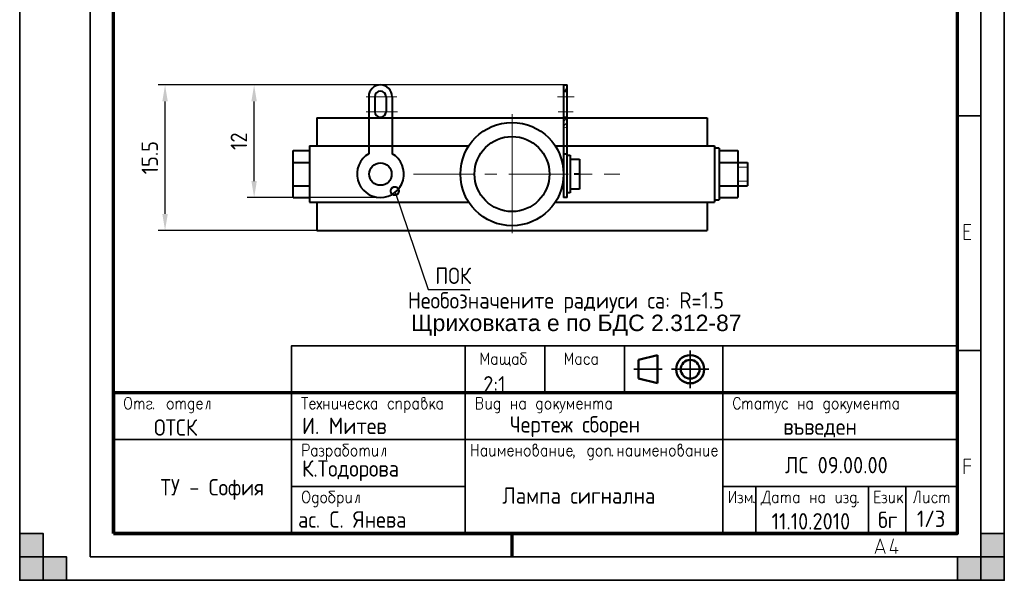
# Model space of a CAD drawing. Extents: x 0 to 210, y 0 to 297.
# Tile 1 of 2: x 0 to 210, y 0 to 120. Entities that reach past the tile are written whole.
import ezdxf

# ---------------------------------------------------------------- set-up
doc = ezdxf.new("R2010")
doc.units = 0
doc.linetypes.add('CENTER', pattern=[50.8, 31.75, -6.35, 6.35, -6.35])
doc.layers.get('0').update_dxf_attribs({"linetype": 'CONTINUOUS'})
doc.layers.get('DEFPOINTS').update_dxf_attribs({"linetype": 'CONTINUOUS'})
for name, color, linetype, lineweight in [('Axis Line', 6, 'CENTER', 20), ('Dimensions', 1, 'CONTINUOUS', 20), ('HATCH', 3, 'CONTINUOUS', 20), ('Text35', 3, 'CONTINUOUS', 35), ('Thick Line', 5, 'CONTINUOUS', 40), ('Thin Line', 1, 'CONTINUOUS', 20), ('WFLINE35', 1, 'CONTINUOUS', 35), ('WFLINE50', 9, 'CONTINUOUS', 50), ('WFLINE70', 5, 'CONTINUOUS', 70)]:
    doc.layers.add(name, color=color, linetype=linetype, lineweight=lineweight)
doc.styles.get("Standard").update_dxf_attribs({"font": 'geniso.shx'})
doc.dimstyles.get("Standard").update_dxf_attribs({"dimtxt": 3.5, "dimasz": 3.5, "dimexe": 1.5, "dimexo": 0, "dimgap": 1.5, "dimtad": 1, "dimlfac": 0.5, "dimdsep": 46, "dimtxsty": 'Standard', "dimcen": -1.5, "dimdle": 1.25, "dimadec": 0, "dimazin": 0, "dimtfac": 0.75, "dimtmove": 0, "dimatfit": 3, "dimfxl": 1, "dimtolj": 1, "dimarcsym": 0})
doc.dimstyles.new('STANDARD$7', dxfattribs={"dimtxt": 3.5, "dimasz": 3.5, "dimexe": 1.5, "dimexo": 0, "dimgap": 1.5, "dimtad": 1, "dimlfac": 0.5, "dimdsep": 46, "dimtxsty": 'Standard', "dimblk1": 'DOTSMALL', "dimblk2": 'DOTSMALL', "dimsah": 1, "dimcen": -1.5, "dimdle": 1.25, "dimadec": 0, "dimazin": 0, "dimtfac": 0.75, "dimtmove": 0, "dimatfit": 3, "dimldrblk": 'DOTSMALL', "dimfxl": 1, "dimtolj": 1, "dimarcsym": 0})

# ---------------------------------------------------------------- blocks, each defined once
blk = doc.blocks.new('*D18')
at = {"layer": 'DEFPOINTS', "color": 0, "ltscale": 0.5}
for p in [(31, 105.61), (116, 105.61), (63.4, 74.61)]:
    blk.add_point(p, dxfattribs=at)
at = {"layer": 'Dimensions', "color": 0, "lineweight": -2, "ltscale": 0.5}
for p, q in [((116, 105.61), (29.5, 105.61)), ((31, 78.11), (31, 102.11)), ((63.4, 74.61), (29.5, 74.61))]:
    blk.add_line(p, q, dxfattribs=at)
at = {"layer": 'Dimensions', "color": 0, "ltscale": 0.5}
for points in [[(30.42, 102.11), (31.58, 102.11), (31, 105.61)], [(30.42, 78.11), (31.58, 78.11), (31, 74.61)]]:
    blk.add_solid(points, dxfattribs=at)
at = {"layer": 'Dimensions', "color": 0, "ltscale": 0.5, "insert": (27.75, 90.11), "char_height": 3.5, "attachment_point": 5, "rotation": 90}
blk.add_mtext('\\A1;15.5', dxfattribs=at)
blk = doc.blocks.new('*D20')
at = {"layer": 'DEFPOINTS', "color": 0, "ltscale": 0.5}
for p in [(50, 105.61), (77.02, 105.61), (77.02, 81.62)]:
    blk.add_point(p, dxfattribs=at)
at = {"layer": 'Dimensions', "color": 0, "lineweight": -2, "ltscale": 0.5}
for p, q in [((77.02, 105.61), (48.5, 105.61)), ((50, 85.12), (50, 102.11)), ((77.02, 81.62), (48.5, 81.62))]:
    blk.add_line(p, q, dxfattribs=at)
at = {"layer": 'Dimensions', "color": 0, "ltscale": 0.5}
for points in [[(49.42, 102.11), (50.58, 102.11), (50, 105.61)], [(49.42, 85.12), (50.58, 85.12), (50, 81.62)]]:
    blk.add_solid(points, dxfattribs=at)
at = {"layer": 'Dimensions', "color": 0, "ltscale": 0.5, "insert": (46.75, 93.62), "char_height": 3.5, "attachment_point": 5, "rotation": 90}
blk.add_mtext('\\A1;12', dxfattribs=at)
blk = doc.blocks.new('_DOTSMALL')
at = {"color": 0, "linetype": 'ByBlock', "ltscale": 0.5, "const_width": 0.5}
blk.add_lwpolyline([(-0.0625, 0, 1), (0.0625, 0, 1)], format="xyb", close=True, dxfattribs=at)

msp = doc.modelspace()

# ---------------------------------------------------------------- hatches: boundary and pattern name
at = {"layer": 'HATCH'}
h = msp.add_hatch(dxfattribs=at)
h.set_pattern_fill('ANSI31', color=256, scale=6, style=0)
h.set_pattern_definition([(45, (-539, -216.6698), (-0.5303301, 0.5303301), [])])
h.paths.add_polyline_path([(116.8, 105.614), (116, 105.614), (116, 104.314), (116.8, 104.314)])
edge = h.paths.add_edge_path()
edge.add_line((116.8, 98.714), (116, 98.714))
edge.add_line((116, 98.714), (116, 96.68))
edge.add_spline(control_points=[(116, 96.68), (116.126, 96.719), (116.353, 96.47), (116.688, 96.44), (116.8, 96.531)], knot_values=[0, 0, 0, 0, 0.1985842, 0.4145215, 0.4145215, 0.4145215, 0.4145215], degree=3, periodic=0)
edge.add_line((116.8, 96.531), (116.8, 98.714))
at = {"layer": 'WFLINE35', "ltscale": 0.5}
for points in [[(5, 0), (5, 10), (0, 10), (0, 0)], [(210, 0), (205, 0), (205, 10), (210, 10)], [(0, 0), (0, 5), (10, 5), (10, 0)], [(210, 5), (200, 5), (200, 0), (210, 0)]]:
    msp.add_hatch(color=256, dxfattribs=at).paths.add_polyline_path(points)

# ---------------------------------------------------------------- linework, layer by layer
at = {"color": 1, "lineweight": 0}
for points in [[(202.864, 72.691), (201.456, 72.691), (201.456, 75.841), (202.864, 75.841)], [(202.512, 74.433), (201.456, 74.433)], [(99.969, 46.002), (99.969, 48.5), (99.204, 46.721), (98.445, 48.5), (98.445, 46.002)], [(108.054, 48.5), (107.106, 48.5), (106.916, 48.382), (106.916, 48.265), (107.583, 47.669), (107.773, 47.552), (107.962, 47.31), (108.054, 47.074), (108.054, 46.597), (107.962, 46.361), (107.773, 46.126), (107.583, 46.002), (107.295, 46.002), (107.106, 46.126), (106.916, 46.361), (106.818, 46.597), (106.818, 47.074), (106.916, 47.31), (107.106, 47.552), (107.295, 47.669), (107.583, 47.669)], [(117.905, 46.002), (117.905, 48.5), (117.146, 46.721), (116.387, 48.5), (116.387, 46.002)], [(101.775, 46.361), (101.585, 46.126), (101.395, 46.002), (101.108, 46.002), (100.918, 46.126), (100.826, 46.244), (100.728, 46.361), (100.63, 46.721), (100.63, 46.957), (100.728, 47.31), (100.918, 47.552), (101.108, 47.669), (101.395, 47.669), (101.585, 47.552), (101.775, 47.31)], [(101.775, 47.669), (101.775, 46.002)], [(103.488, 46.479), (103.201, 46.126), (103.011, 46.002), (102.821, 46.002), (102.632, 46.126), (102.534, 46.479), (102.534, 47.669)], [(104.443, 46.479), (104.156, 46.126), (103.966, 46.002), (103.776, 46.002), (103.587, 46.126), (103.488, 46.479), (103.488, 47.669)], [(104.443, 47.669), (104.443, 46.002), (104.633, 46.002), (104.633, 45.648)], [(106.249, 46.361), (106.059, 46.126), (105.869, 46.002), (105.582, 46.002), (105.392, 46.126), (105.294, 46.244), (105.202, 46.361), (105.104, 46.721), (105.104, 46.957), (105.202, 47.31), (105.392, 47.552), (105.582, 47.669), (105.869, 47.669), (106.059, 47.552), (106.249, 47.31)], [(106.249, 47.669), (106.249, 46.002)], [(119.716, 46.361), (119.527, 46.126), (119.337, 46.002), (119.049, 46.002), (118.859, 46.126), (118.761, 46.244), (118.67, 46.361), (118.572, 46.721), (118.572, 46.957), (118.67, 47.31), (118.859, 47.552), (119.049, 47.669), (119.337, 47.669), (119.527, 47.552), (119.716, 47.31)], [(119.716, 47.669), (119.716, 46.002)], [(121.522, 47.31), (121.332, 47.552), (121.142, 47.669), (120.861, 47.669), (120.665, 47.552), (120.475, 47.31), (120.383, 46.957), (120.383, 46.721), (120.475, 46.361), (120.665, 46.126), (120.861, 46.002), (121.142, 46.002), (121.332, 46.126), (121.522, 46.361)], [(123.144, 46.361), (122.954, 46.126), (122.764, 46.002), (122.477, 46.002), (122.287, 46.126), (122.189, 46.244), (122.097, 46.361), (121.999, 46.721), (121.999, 46.957), (122.097, 47.31), (122.287, 47.552), (122.477, 47.669), (122.764, 47.669), (122.954, 47.552), (123.144, 47.31)], [(123.144, 47.669), (123.144, 46.002)], [(24.54, 38.172), (24.54, 36.504)], [(24.54, 37.695), (24.828, 38.054), (25.018, 38.172), (25.208, 38.172), (25.397, 38.054), (25.495, 37.695), (25.495, 36.504)], [(25.495, 37.695), (25.777, 38.054), (25.966, 38.172), (26.156, 38.172), (26.352, 38.054), (26.444, 37.695), (26.444, 36.504)], [(27.111, 37.812), (27.209, 38.054), (27.49, 38.172), (27.778, 38.172), (28.059, 38.054), (28.157, 37.812), (28.059, 37.577), (27.87, 37.459), (27.399, 37.335), (27.209, 37.217), (27.111, 36.982), (27.111, 36.864), (27.209, 36.622), (27.49, 36.504), (27.778, 36.504), (28.059, 36.622), (28.157, 36.864)], [(33.39, 38.172), (33.39, 36.504)], [(33.39, 37.695), (33.678, 38.054), (33.868, 38.172), (34.057, 38.172), (34.247, 38.054), (34.345, 37.695), (34.345, 36.504)], [(34.345, 37.695), (34.626, 38.054), (34.823, 38.172), (35.012, 38.172), (35.202, 38.054), (35.294, 37.695), (35.294, 36.504)], [(37.105, 37.812), (37.007, 37.93), (36.916, 38.054), (36.726, 38.172), (36.438, 38.172), (36.249, 38.054), (36.059, 37.812), (35.961, 37.459), (35.961, 37.217), (36.059, 36.864), (36.249, 36.622), (36.438, 36.504), (36.726, 36.504), (36.916, 36.622), (37.105, 36.864)], [(37.105, 38.172), (37.105, 36.269), (37.007, 35.909), (36.916, 35.791), (36.726, 35.674), (36.438, 35.674), (36.249, 35.791)], [(37.773, 37.459), (38.911, 37.459), (38.911, 37.695), (38.819, 37.93), (38.721, 38.054), (38.531, 38.172), (38.243, 38.172), (38.054, 38.054), (37.864, 37.812), (37.773, 37.459), (37.773, 37.217), (37.864, 36.864), (38.054, 36.622), (38.243, 36.504), (38.531, 36.504), (38.721, 36.622), (38.911, 36.864)], [(40.533, 36.504), (40.533, 38.172), (40.147, 38.172), (39.866, 36.864), (39.768, 36.622), (39.676, 36.504)], [(60.136, 39.003), (61.47, 39.003)], [(60.803, 39.003), (60.803, 36.504)], [(61.849, 37.459), (62.994, 37.459), (62.994, 37.695), (62.896, 37.93), (62.804, 38.054), (62.608, 38.172), (62.327, 38.172), (62.137, 38.054), (61.948, 37.812), (61.849, 37.459), (61.849, 37.217), (61.948, 36.864), (62.137, 36.622), (62.327, 36.504), (62.608, 36.504), (62.804, 36.622), (62.994, 36.864)], [(63.373, 38.172), (64.42, 36.504)], [(64.42, 38.172), (63.373, 36.504)], [(64.897, 38.172), (64.897, 36.504)], [(65.944, 38.172), (65.944, 36.504)], [(66.703, 38.172), (66.703, 36.982), (66.801, 36.622), (66.991, 36.504), (67.272, 36.504), (67.468, 36.622), (67.749, 36.982)], [(67.749, 38.172), (67.749, 36.504)], [(68.416, 38.172), (68.416, 37.577), (68.515, 37.217), (68.704, 37.099), (68.985, 37.099), (69.175, 37.217), (69.463, 37.577)], [(69.463, 38.172), (69.463, 36.504)], [(70.13, 37.459), (71.275, 37.459), (71.275, 37.695), (71.177, 37.93), (71.079, 38.054), (70.889, 38.172), (70.608, 38.172), (70.418, 38.054), (70.222, 37.812), (70.13, 37.459), (70.13, 37.217), (70.222, 36.864), (70.418, 36.622), (70.608, 36.504), (70.889, 36.504), (71.079, 36.622), (71.275, 36.864)], [(72.982, 37.812), (72.792, 38.054), (72.603, 38.172), (72.321, 38.172), (72.132, 38.054), (71.935, 37.812), (71.844, 37.459), (71.844, 37.217), (71.935, 36.864), (72.132, 36.622), (72.321, 36.504), (72.603, 36.504), (72.792, 36.622), (72.982, 36.864)], [(73.558, 38.172), (73.558, 36.504)], [(74.506, 38.172), (73.558, 36.982)], [(76.128, 36.864), (75.938, 36.622), (75.742, 36.504), (75.461, 36.504), (75.271, 36.622), (75.173, 36.74), (75.082, 36.864), (74.983, 37.217), (74.983, 37.459), (75.082, 37.812), (75.271, 38.054), (75.461, 38.172), (75.742, 38.172), (75.938, 38.054), (76.128, 37.812)], [(76.128, 38.172), (76.128, 36.504)], [(79.745, 37.812), (79.549, 38.054), (79.359, 38.172), (79.078, 38.172), (78.888, 38.054), (78.699, 37.812), (78.601, 37.459), (78.601, 37.217), (78.699, 36.864), (78.888, 36.622), (79.078, 36.504), (79.359, 36.504), (79.549, 36.622), (79.745, 36.864)], [(80.314, 38.172), (80.314, 36.504)], [(80.314, 37.695), (80.602, 38.054), (80.792, 38.172), (81.073, 38.172), (81.263, 38.054), (81.361, 37.812), (81.361, 36.504)], [(82.12, 38.172), (82.12, 35.674)], [(82.12, 37.812), (82.309, 38.054), (82.505, 38.172), (82.787, 38.172), (82.976, 38.054), (83.166, 37.812), (83.264, 37.459), (83.264, 37.217), (83.166, 36.864), (82.976, 36.622), (82.787, 36.504), (82.505, 36.504), (82.309, 36.622), (82.12, 36.864)], [(84.978, 36.864), (84.788, 36.622), (84.598, 36.504), (84.311, 36.504), (84.121, 36.622), (84.023, 36.74), (83.931, 36.864), (83.833, 37.217), (83.833, 37.459), (83.931, 37.812), (84.121, 38.054), (84.311, 38.172), (84.598, 38.172), (84.788, 38.054), (84.978, 37.812)], [(84.978, 38.172), (84.978, 36.504)], [(85.737, 37.812), (85.926, 38.054), (86.116, 38.172), (86.404, 38.408), (86.502, 38.65), (86.404, 38.885), (86.312, 39.003), (86.024, 39.003), (85.835, 38.885), (85.737, 38.767), (85.737, 36.982), (85.835, 36.74), (85.926, 36.622), (86.116, 36.504), (86.404, 36.504), (86.593, 36.622), (86.783, 36.864), (86.881, 37.217), (86.881, 37.459), (86.783, 37.812), (86.593, 38.054), (86.404, 38.172), (86.116, 38.172)], [(87.548, 38.172), (87.548, 36.504)], [(88.497, 38.172), (87.548, 36.982)], [(90.119, 36.864), (89.929, 36.622), (89.733, 36.504), (89.452, 36.504), (89.262, 36.622), (89.164, 36.74), (89.072, 36.864), (88.974, 37.217), (88.974, 37.459), (89.072, 37.812), (89.262, 38.054), (89.452, 38.172), (89.733, 38.172), (89.929, 38.054), (90.119, 37.812)], [(90.119, 38.172), (90.119, 36.504)], [(98.256, 39.003), (97.399, 39.003), (97.399, 36.504), (98.256, 36.504), (98.537, 36.622), (98.635, 36.74), (98.727, 36.982), (98.727, 37.335), (98.635, 37.577), (98.537, 37.695), (98.256, 37.812), (97.399, 37.812)], [(98.256, 39.003), (98.537, 38.885), (98.635, 38.767), (98.727, 38.525), (98.727, 38.29), (98.635, 38.054), (98.537, 37.93), (98.256, 37.812)], [(99.492, 38.172), (99.492, 36.982), (99.584, 36.622), (99.78, 36.504), (100.061, 36.504), (100.251, 36.622), (100.539, 36.982)], [(100.539, 38.172), (100.539, 36.504)], [(102.344, 37.812), (102.252, 37.93), (102.154, 38.054), (101.964, 38.172), (101.683, 38.172), (101.487, 38.054), (101.297, 37.812), (101.206, 37.459), (101.206, 37.217), (101.297, 36.864), (101.487, 36.622), (101.683, 36.504), (101.964, 36.504), (102.154, 36.622), (102.344, 36.864)], [(102.344, 38.172), (102.344, 36.269), (102.252, 35.909), (102.154, 35.791), (101.964, 35.674), (101.683, 35.674), (101.487, 35.791)], [(104.914, 38.172), (104.914, 36.504)], [(105.961, 38.172), (105.961, 36.504)], [(107.773, 36.864), (107.583, 36.622), (107.393, 36.504), (107.106, 36.504), (106.916, 36.622), (106.818, 36.74), (106.726, 36.864), (106.628, 37.217), (106.628, 37.459), (106.726, 37.812), (106.916, 38.054), (107.106, 38.172), (107.393, 38.172), (107.583, 38.054), (107.773, 37.812)], [(107.773, 38.172), (107.773, 36.504)], [(111.39, 37.812), (111.292, 37.93), (111.2, 38.054), (111.01, 38.172), (110.723, 38.172), (110.533, 38.054), (110.343, 37.812), (110.245, 37.459), (110.245, 37.217), (110.343, 36.864), (110.533, 36.622), (110.723, 36.504), (111.01, 36.504), (111.2, 36.622), (111.39, 36.864)], [(111.39, 38.172), (111.39, 36.269), (111.292, 35.909), (111.2, 35.791), (111.01, 35.674), (110.723, 35.674), (110.533, 35.791)], [(113.96, 38.172), (113.96, 36.504)], [(114.909, 38.172), (113.96, 36.982)], [(115.197, 38.172), (115.766, 36.504), (116.335, 38.172)], [(118.147, 36.504), (118.147, 38.172), (117.479, 36.864), (116.812, 38.172), (116.812, 36.504)], [(118.814, 37.459), (119.952, 37.459), (119.952, 37.695), (119.86, 37.93), (119.762, 38.054), (119.572, 38.172), (119.285, 38.172), (119.095, 38.054), (118.905, 37.812), (118.814, 37.459), (118.814, 37.217), (118.905, 36.864), (119.095, 36.622), (119.285, 36.504), (119.572, 36.504), (119.762, 36.622), (119.952, 36.864)], [(120.619, 38.172), (120.619, 36.504)], [(121.665, 38.172), (121.665, 36.504)], [(122.431, 38.172), (122.431, 36.504)], [(122.431, 37.695), (122.712, 38.054), (122.902, 38.172), (123.091, 38.172), (123.288, 38.054), (123.379, 37.695), (123.379, 36.504)], [(123.379, 37.695), (123.667, 38.054), (123.857, 38.172), (124.046, 38.172), (124.236, 38.054), (124.334, 37.695), (124.334, 36.504)], [(126.139, 36.864), (125.95, 36.622), (125.76, 36.504), (125.472, 36.504), (125.283, 36.622), (125.191, 36.74), (125.093, 36.864), (124.995, 37.217), (124.995, 37.459), (125.093, 37.812), (125.283, 38.054), (125.472, 38.172), (125.76, 38.172), (125.95, 38.054), (126.139, 37.812)], [(126.139, 38.172), (126.139, 36.504)], [(153.696, 38.408), (153.598, 38.65), (153.5, 38.767), (153.408, 38.885), (153.219, 39.003), (152.839, 39.003), (152.65, 38.885), (152.551, 38.767), (152.453, 38.65), (152.362, 38.408), (152.264, 38.054), (152.264, 37.459), (152.362, 37.099), (152.453, 36.864), (152.65, 36.622), (152.839, 36.504), (153.219, 36.504), (153.408, 36.622), (153.598, 36.864), (153.696, 37.099)], [(154.265, 38.172), (154.265, 36.504)], [(154.265, 37.695), (154.553, 38.054), (154.743, 38.172), (154.932, 38.172), (155.122, 38.054), (155.214, 37.695), (155.214, 36.504)], [(155.214, 37.695), (155.501, 38.054), (155.691, 38.172), (155.881, 38.172), (156.07, 38.054), (156.168, 37.695), (156.168, 36.504)], [(157.974, 36.864), (157.784, 36.622), (157.594, 36.504), (157.307, 36.504), (157.117, 36.622), (157.025, 36.74), (156.927, 36.864), (156.836, 37.217), (156.836, 37.459), (156.927, 37.812), (157.117, 38.054), (157.307, 38.172), (157.594, 38.172), (157.784, 38.054), (157.974, 37.812)], [(157.974, 38.172), (157.974, 36.504)], [(158.739, 38.172), (158.739, 36.504)], [(158.739, 37.695), (159.02, 38.054), (159.217, 38.172), (159.406, 38.172), (159.596, 38.054), (159.687, 37.695), (159.687, 36.504)], [(159.687, 37.695), (159.975, 38.054), (160.165, 38.172), (160.355, 38.172), (160.544, 38.054), (160.642, 37.695), (160.642, 36.504)], [(161.12, 38.172), (161.689, 36.504), (162.258, 38.172)], [(163.782, 37.812), (163.592, 38.054), (163.403, 38.172), (163.115, 38.172), (162.925, 38.054), (162.735, 37.812), (162.637, 37.459), (162.637, 37.217), (162.735, 36.864), (162.925, 36.622), (163.115, 36.504), (163.403, 36.504), (163.592, 36.622), (163.782, 36.864)], [(166.163, 38.172), (166.163, 36.504)], [(167.209, 38.172), (167.209, 36.504)], [(169.015, 36.864), (168.825, 36.622), (168.635, 36.504), (168.348, 36.504), (168.158, 36.622), (168.066, 36.74), (167.968, 36.864), (167.877, 37.217), (167.877, 37.459), (167.968, 37.812), (168.158, 38.054), (168.348, 38.172), (168.635, 38.172), (168.825, 38.054), (169.015, 37.812)], [(169.015, 38.172), (169.015, 36.504)], [(172.632, 37.812), (172.54, 37.93), (172.442, 38.054), (172.252, 38.172), (171.965, 38.172), (171.775, 38.054), (171.585, 37.812), (171.494, 37.459), (171.494, 37.217), (171.585, 36.864), (171.775, 36.622), (171.965, 36.504), (172.252, 36.504), (172.442, 36.622), (172.632, 36.864)], [(172.632, 38.172), (172.632, 36.269), (172.54, 35.909), (172.442, 35.791), (172.252, 35.674), (171.965, 35.674), (171.775, 35.791)], [(175.202, 38.172), (175.202, 36.504)], [(176.157, 38.172), (175.202, 36.982)], [(176.439, 38.172), (177.014, 36.504), (177.583, 38.172)], [(179.389, 36.504), (179.389, 38.172), (178.721, 36.864), (178.061, 38.172), (178.061, 36.504)], [(180.056, 37.459), (181.2, 37.459), (181.2, 37.695), (181.102, 37.93), (181.011, 38.054), (180.821, 38.172), (180.533, 38.172), (180.343, 38.054), (180.154, 37.812), (180.056, 37.459), (180.056, 37.217), (180.154, 36.864), (180.343, 36.622), (180.533, 36.504), (180.821, 36.504), (181.011, 36.622), (181.2, 36.864)], [(181.867, 38.172), (181.867, 36.504)], [(182.914, 38.172), (182.914, 36.504)], [(183.673, 38.172), (183.673, 36.504)], [(183.673, 37.695), (183.961, 38.054), (184.15, 38.172), (184.34, 38.172), (184.53, 38.054), (184.628, 37.695), (184.628, 36.504)], [(184.628, 37.695), (184.909, 38.054), (185.099, 38.172), (185.288, 38.172), (185.485, 38.054), (185.576, 37.695), (185.576, 36.504)], [(187.388, 36.864), (187.192, 36.622), (187.002, 36.504), (186.721, 36.504), (186.531, 36.622), (186.433, 36.74), (186.335, 36.864), (186.243, 37.217), (186.243, 37.459), (186.335, 37.812), (186.531, 38.054), (186.721, 38.172), (187.002, 38.172), (187.192, 38.054), (187.388, 37.812)], [(187.388, 38.172), (187.388, 36.504)], [(28.537, 36.74), (28.445, 36.622), (28.537, 36.504), (28.635, 36.622)], [(64.897, 37.335), (65.944, 37.335)], [(73.937, 37.459), (74.604, 36.504)], [(87.928, 37.459), (88.595, 36.504)], [(104.914, 37.335), (105.961, 37.335)], [(114.34, 37.459), (115.007, 36.504)], [(115.766, 36.504), (115.576, 36.027), (115.386, 35.791), (115.197, 35.674), (115.098, 35.674)], [(120.619, 37.335), (121.665, 37.335)], [(161.689, 36.504), (161.499, 36.027), (161.31, 35.791), (161.12, 35.674), (161.022, 35.674)], [(166.163, 37.335), (167.209, 37.335)], [(175.582, 37.459), (176.249, 36.504)], [(177.014, 36.504), (176.818, 36.027), (176.628, 35.791), (176.439, 35.674), (176.347, 35.674)], [(181.867, 37.335), (182.914, 37.335)], [(60.424, 26.503), (60.424, 29.002), (61.28, 29.002), (61.562, 28.884), (61.66, 28.766), (61.751, 28.531), (61.751, 28.171), (61.66, 27.936), (61.562, 27.811), (61.28, 27.694), (60.424, 27.694)], [(63.373, 26.863), (63.184, 26.621), (62.994, 26.503), (62.706, 26.503), (62.517, 26.621), (62.418, 26.745), (62.327, 26.863), (62.229, 27.216), (62.229, 27.458), (62.327, 27.811), (62.517, 28.053), (62.706, 28.171), (62.994, 28.171), (63.184, 28.053), (63.373, 27.811)], [(63.373, 28.171), (63.373, 26.503)], [(63.851, 28.053), (64.132, 28.171), (64.42, 28.171), (64.708, 28.053), (64.799, 27.811), (64.708, 27.576), (64.512, 27.458), (64.23, 27.458)], [(64.512, 27.458), (64.708, 27.341), (64.799, 27.216), (64.897, 26.981), (64.799, 26.745), (64.708, 26.621), (64.512, 26.503), (64.132, 26.503), (63.851, 26.621)], [(65.467, 28.171), (65.467, 25.673)], [(65.467, 27.811), (65.656, 28.053), (65.846, 28.171), (66.134, 28.171), (66.323, 28.053), (66.513, 27.811), (66.611, 27.458), (66.611, 27.216), (66.513, 26.863), (66.323, 26.621), (66.134, 26.503), (65.846, 26.503), (65.656, 26.621), (65.467, 26.863)], [(68.318, 26.863), (68.129, 26.621), (67.939, 26.503), (67.658, 26.503), (67.468, 26.621), (67.37, 26.745), (67.272, 26.863), (67.18, 27.216), (67.18, 27.458), (67.272, 27.811), (67.468, 28.053), (67.658, 28.171), (67.939, 28.171), (68.129, 28.053), (68.318, 27.811)], [(68.318, 28.171), (68.318, 26.503)], [(70.13, 29.002), (69.175, 29.002), (68.985, 28.884), (68.985, 28.766), (69.653, 28.171), (69.842, 28.053), (70.032, 27.811), (70.13, 27.576), (70.13, 27.098), (70.032, 26.863), (69.842, 26.621), (69.653, 26.503), (69.371, 26.503), (69.175, 26.621), (68.985, 26.863), (68.894, 27.098), (68.894, 27.576), (68.985, 27.811), (69.175, 28.053), (69.371, 28.171), (69.653, 28.171)], [(72.603, 28.171), (72.603, 26.503)], [(72.603, 27.694), (72.89, 28.053), (73.08, 28.171), (73.27, 28.171), (73.459, 28.053), (73.558, 27.694), (73.558, 26.503)], [(73.558, 27.694), (73.839, 28.053), (74.035, 28.171), (74.225, 28.171), (74.414, 28.053), (74.506, 27.694), (74.506, 26.503)], [(75.271, 28.171), (75.271, 26.981), (75.363, 26.621), (75.553, 26.503), (75.84, 26.503), (76.03, 26.621), (76.318, 26.981)], [(76.318, 28.171), (76.318, 26.503)], [(78.031, 26.503), (78.031, 28.171), (77.646, 28.171), (77.364, 26.863), (77.266, 26.621), (77.175, 26.503)], [(96.398, 29.002), (96.398, 26.503)], [(96.398, 27.811), (97.733, 27.811)], [(97.733, 26.503), (97.733, 29.002)], [(99.538, 26.863), (99.348, 26.621), (99.158, 26.503), (98.871, 26.503), (98.681, 26.621), (98.589, 26.745), (98.491, 26.863), (98.4, 27.216), (98.4, 27.458), (98.491, 27.811), (98.681, 28.053), (98.871, 28.171), (99.158, 28.171), (99.348, 28.053), (99.538, 27.811)], [(99.538, 28.171), (99.538, 26.503)], [(100.303, 28.171), (100.303, 26.981), (100.395, 26.621), (100.584, 26.503), (100.872, 26.503), (101.062, 26.621), (101.35, 26.981)], [(101.35, 28.171), (101.35, 26.503)], [(103.443, 26.503), (103.443, 28.171), (102.776, 26.863), (102.108, 28.171), (102.108, 26.503)], [(104.11, 27.458), (105.248, 27.458), (105.248, 27.694), (105.156, 27.936), (105.058, 28.053), (104.869, 28.171), (104.581, 28.171), (104.391, 28.053), (104.201, 27.811), (104.11, 27.458), (104.11, 27.216), (104.201, 26.863), (104.391, 26.621), (104.581, 26.503), (104.869, 26.503), (105.058, 26.621), (105.248, 26.863)], [(105.915, 28.171), (105.915, 26.503)], [(105.915, 27.341), (106.962, 27.341)], [(106.962, 28.171), (106.962, 26.503)], [(109.532, 27.811), (109.722, 28.053), (109.912, 28.171), (110.199, 28.407), (110.291, 28.649), (110.199, 28.884), (110.101, 29.002), (109.82, 29.002), (109.63, 28.884), (109.532, 28.766), (109.532, 26.981), (109.63, 26.745), (109.722, 26.621), (109.912, 26.503), (110.199, 26.503), (110.389, 26.621), (110.579, 26.863), (110.677, 27.216), (110.677, 27.458), (110.579, 27.811), (110.389, 28.053), (110.199, 28.171), (109.912, 28.171)], [(112.391, 26.863), (112.194, 26.621), (112.005, 26.503), (111.723, 26.503), (111.534, 26.621), (111.436, 26.745), (111.337, 26.863), (111.246, 27.216), (111.246, 27.458), (111.337, 27.811), (111.534, 28.053), (111.723, 28.171), (112.005, 28.171), (112.194, 28.053), (112.391, 27.811)], [(112.391, 28.171), (112.391, 26.503)], [(113.149, 28.171), (113.149, 26.503)], [(113.149, 27.341), (114.196, 27.341)], [(114.196, 28.171), (114.196, 26.503)], [(114.955, 28.171), (114.955, 26.981), (115.053, 26.621), (115.242, 26.503), (115.53, 26.503), (115.72, 26.621), (116.001, 26.981)], [(116.001, 28.171), (116.001, 26.503)], [(116.668, 27.458), (117.813, 27.458), (117.813, 27.694), (117.715, 27.936), (117.623, 28.053), (117.434, 28.171), (117.146, 28.171), (116.956, 28.053), (116.766, 27.811), (116.668, 27.458), (116.668, 27.216), (116.766, 26.863), (116.956, 26.621), (117.146, 26.503), (117.434, 26.503), (117.623, 26.621), (117.813, 26.863)], [(122.287, 27.811), (122.189, 27.936), (122.097, 28.053), (121.908, 28.171), (121.62, 28.171), (121.43, 28.053), (121.24, 27.811), (121.142, 27.458), (121.142, 27.216), (121.24, 26.863), (121.43, 26.621), (121.62, 26.503), (121.908, 26.503), (122.097, 26.621), (122.287, 26.863)], [(122.287, 28.171), (122.287, 26.268), (122.189, 25.908), (122.097, 25.79), (121.908, 25.673), (121.62, 25.673), (121.43, 25.79)], [(124.857, 28.171), (124.857, 26.503)], [(124.857, 27.694), (125.139, 28.053), (125.328, 28.171), (125.616, 28.171), (125.806, 28.053), (125.904, 27.811), (125.904, 26.503)], [(127.618, 28.171), (127.618, 26.503)], [(127.618, 27.341), (128.664, 27.341)], [(128.664, 28.171), (128.664, 26.503)], [(130.469, 26.863), (130.28, 26.621), (130.09, 26.503), (129.802, 26.503), (129.613, 26.621), (129.521, 26.745), (129.423, 26.863), (129.331, 27.216), (129.331, 27.458), (129.423, 27.811), (129.613, 28.053), (129.802, 28.171), (130.09, 28.171), (130.28, 28.053), (130.469, 27.811)], [(130.469, 28.171), (130.469, 26.503)], [(131.235, 28.171), (131.235, 26.981), (131.326, 26.621), (131.516, 26.503), (131.804, 26.503), (131.993, 26.621), (132.281, 26.981)], [(132.281, 28.171), (132.281, 26.503)], [(134.374, 26.503), (134.374, 28.171), (133.707, 26.863), (133.04, 28.171), (133.04, 26.503)], [(135.042, 27.458), (136.18, 27.458), (136.18, 27.694), (136.088, 27.936), (135.99, 28.053), (135.8, 28.171), (135.512, 28.171), (135.323, 28.053), (135.133, 27.811), (135.042, 27.458), (135.042, 27.216), (135.133, 26.863), (135.323, 26.621), (135.512, 26.503), (135.8, 26.503), (135.99, 26.621), (136.18, 26.863)], [(136.847, 28.171), (136.847, 26.503)], [(136.847, 27.341), (137.893, 27.341)], [(137.893, 28.171), (137.893, 26.503)], [(140.464, 27.811), (140.654, 28.053), (140.843, 28.171), (141.131, 28.407), (141.223, 28.649), (141.131, 28.884), (141.033, 29.002), (140.752, 29.002), (140.562, 28.884), (140.464, 28.766), (140.464, 26.981), (140.562, 26.745), (140.654, 26.621), (140.843, 26.503), (141.131, 26.503), (141.321, 26.621), (141.51, 26.863), (141.609, 27.216), (141.609, 27.458), (141.51, 27.811), (141.321, 28.053), (141.131, 28.171), (140.843, 28.171)], [(143.322, 26.863), (143.126, 26.621), (142.936, 26.503), (142.655, 26.503), (142.465, 26.621), (142.367, 26.745), (142.269, 26.863), (142.178, 27.216), (142.178, 27.458), (142.269, 27.811), (142.465, 28.053), (142.655, 28.171), (142.936, 28.171), (143.126, 28.053), (143.322, 27.811)], [(143.322, 28.171), (143.322, 26.503)], [(144.081, 28.171), (144.081, 26.503)], [(144.081, 27.341), (145.128, 27.341)], [(145.128, 28.171), (145.128, 26.503)], [(145.886, 28.171), (145.886, 26.981), (145.984, 26.621), (146.174, 26.503), (146.462, 26.503), (146.652, 26.621), (146.933, 26.981)], [(146.933, 28.171), (146.933, 26.503)], [(147.6, 27.458), (148.745, 27.458), (148.745, 27.694), (148.647, 27.936), (148.555, 28.053), (148.365, 28.171), (148.077, 28.171), (147.888, 28.053), (147.698, 27.811), (147.6, 27.458), (147.6, 27.216), (147.698, 26.863), (147.888, 26.621), (148.077, 26.503), (148.365, 26.503), (148.555, 26.621), (148.745, 26.863)], [(118.29, 26.621), (118.192, 26.503), (118.101, 26.621), (118.192, 26.745), (118.29, 26.621), (118.29, 26.386), (118.192, 26.15), (118.101, 26.026)], [(126.375, 26.745), (126.283, 26.621), (126.375, 26.503), (126.473, 26.621)], [(201.456, 22.695), (201.456, 25.845), (202.864, 25.845)], [(201.456, 24.437), (202.864, 24.437)], [(67.18, 19.007), (66.225, 19.007), (66.036, 18.883), (66.036, 18.765), (66.703, 18.17), (66.892, 18.052), (67.082, 17.817), (67.18, 17.575), (67.18, 17.098), (67.082, 16.862), (66.892, 16.627), (66.703, 16.502), (66.415, 16.502), (66.225, 16.627), (66.036, 16.862), (65.944, 17.098), (65.944, 17.575), (66.036, 17.817), (66.225, 18.052), (66.415, 18.17), (66.703, 18.17)], [(151.361, 19.007), (151.361, 16.502), (152.695, 19.007), (152.695, 16.502)], [(158.353, 16.502), (158.543, 16.744), (158.732, 17.098), (159.308, 19.007), (159.877, 19.007), (159.877, 16.502)], [(183.594, 19.007), (182.358, 19.007), (182.358, 16.502), (183.594, 16.502)], [(191.993, 16.502), (191.993, 19.007), (191.417, 19.007), (190.946, 16.98), (190.848, 16.744), (190.658, 16.502)], [(63.563, 17.817), (63.465, 17.935), (63.373, 18.052), (63.184, 18.17), (62.896, 18.17), (62.706, 18.052), (62.517, 17.817), (62.418, 17.457), (62.418, 17.222), (62.517, 16.862), (62.706, 16.627), (62.896, 16.502), (63.184, 16.502), (63.373, 16.627), (63.563, 16.862)], [(63.563, 18.17), (63.563, 16.267), (63.465, 15.907), (63.373, 15.789), (63.184, 15.672), (62.896, 15.672), (62.706, 15.789)], [(67.847, 18.17), (67.847, 15.672)], [(67.847, 17.817), (68.037, 18.052), (68.227, 18.17), (68.515, 18.17), (68.704, 18.052), (68.894, 17.817), (68.985, 17.457), (68.985, 17.222), (68.894, 16.862), (68.704, 16.627), (68.515, 16.502), (68.227, 16.502), (68.037, 16.627), (67.847, 16.862)], [(69.653, 18.17), (69.653, 16.98), (69.751, 16.627), (69.94, 16.502), (70.222, 16.502), (70.418, 16.627), (70.699, 16.98)], [(70.699, 18.17), (70.699, 16.502)], [(72.413, 16.502), (72.413, 18.17), (72.034, 18.17), (71.746, 16.862), (71.654, 16.627), (71.556, 16.502)], [(153.173, 18.052), (153.454, 18.17), (153.742, 18.17), (154.023, 18.052), (154.121, 17.817), (154.023, 17.575), (153.833, 17.457), (153.552, 17.457)], [(153.833, 17.457), (154.023, 17.34), (154.121, 17.222), (154.219, 16.98), (154.121, 16.744), (154.023, 16.627), (153.833, 16.502), (153.454, 16.502), (153.173, 16.627)], [(156.123, 16.502), (156.123, 18.17), (155.456, 16.862), (154.788, 18.17), (154.788, 16.502)], [(161.689, 16.862), (161.493, 16.627), (161.303, 16.502), (161.022, 16.502), (160.832, 16.627), (160.734, 16.744), (160.636, 16.862), (160.544, 17.222), (160.544, 17.457), (160.636, 17.817), (160.832, 18.052), (161.022, 18.17), (161.303, 18.17), (161.493, 18.052), (161.689, 17.817)], [(161.689, 18.17), (161.689, 16.502)], [(162.448, 18.17), (162.448, 16.502)], [(162.448, 17.693), (162.735, 18.052), (162.925, 18.17), (163.115, 18.17), (163.305, 18.052), (163.396, 17.693), (163.396, 16.502)], [(163.396, 17.693), (163.684, 18.052), (163.874, 18.17), (164.063, 18.17), (164.253, 18.052), (164.351, 17.693), (164.351, 16.502)], [(166.156, 16.862), (165.967, 16.627), (165.777, 16.502), (165.496, 16.502), (165.3, 16.627), (165.208, 16.744), (165.11, 16.862), (165.018, 17.222), (165.018, 17.457), (165.11, 17.817), (165.3, 18.052), (165.496, 18.17), (165.777, 18.17), (165.967, 18.052), (166.156, 17.817)], [(166.156, 18.17), (166.156, 16.502)], [(168.727, 18.17), (168.727, 16.502)], [(168.727, 17.34), (169.773, 17.34)], [(169.773, 18.17), (169.773, 16.502)], [(171.585, 16.862), (171.396, 16.627), (171.206, 16.502), (170.918, 16.502), (170.728, 16.627), (170.63, 16.744), (170.539, 16.862), (170.441, 17.222), (170.441, 17.457), (170.539, 17.817), (170.728, 18.052), (170.918, 18.17), (171.206, 18.17), (171.396, 18.052), (171.585, 17.817)], [(171.585, 18.17), (171.585, 16.502)], [(174.156, 18.17), (174.156, 16.98), (174.247, 16.627), (174.437, 16.502), (174.725, 16.502), (174.915, 16.627), (175.202, 16.98)], [(175.202, 18.17), (175.202, 16.502)], [(175.673, 18.052), (175.961, 18.17), (176.249, 18.17), (176.53, 18.052), (176.628, 17.817), (176.53, 17.575), (176.34, 17.457), (176.059, 17.457)], [(176.34, 17.457), (176.53, 17.34), (176.628, 17.222), (176.726, 16.98), (176.628, 16.744), (176.53, 16.627), (176.34, 16.502), (175.961, 16.502), (175.673, 16.627)], [(178.342, 17.817), (178.244, 17.935), (178.152, 18.052), (177.963, 18.17), (177.675, 18.17), (177.485, 18.052), (177.295, 17.817), (177.197, 17.457), (177.197, 17.222), (177.295, 16.862), (177.485, 16.627), (177.675, 16.502), (177.963, 16.502), (178.152, 16.627), (178.342, 16.862)], [(178.342, 18.17), (178.342, 16.267), (178.244, 15.907), (178.152, 15.789), (177.963, 15.672), (177.675, 15.672), (177.485, 15.789)], [(183.306, 17.817), (182.358, 17.817)], [(183.882, 18.052), (184.163, 18.17), (184.451, 18.17), (184.739, 18.052), (184.83, 17.817), (184.739, 17.575), (184.549, 17.457), (184.261, 17.457)], [(184.549, 17.457), (184.739, 17.34), (184.83, 17.222), (184.929, 16.98), (184.83, 16.744), (184.739, 16.627), (184.549, 16.502), (184.163, 16.502), (183.882, 16.627)], [(185.498, 18.17), (185.498, 16.98), (185.596, 16.627), (185.785, 16.502), (186.067, 16.502), (186.256, 16.627), (186.544, 16.98)], [(186.544, 18.17), (186.544, 16.502)], [(187.309, 18.17), (187.309, 16.502)], [(188.258, 18.17), (187.309, 16.98)], [(187.689, 17.457), (188.356, 16.502)], [(192.85, 18.17), (192.85, 16.98), (192.941, 16.627), (193.131, 16.502), (193.419, 16.502), (193.608, 16.627), (193.896, 16.98)], [(193.896, 18.17), (193.896, 16.502)], [(195.701, 17.817), (195.512, 18.052), (195.322, 18.17), (195.034, 18.17), (194.845, 18.052), (194.655, 17.817), (194.563, 17.457), (194.563, 17.222), (194.655, 16.862), (194.845, 16.627), (195.034, 16.502), (195.322, 16.502), (195.512, 16.627), (195.701, 16.862)], [(196.277, 18.17), (196.277, 16.502)], [(196.277, 17.693), (196.558, 18.052), (196.748, 18.17), (196.938, 18.17), (197.134, 18.052), (197.225, 17.693), (197.225, 16.502)], [(197.225, 17.693), (197.513, 18.052), (197.703, 18.17), (197.893, 18.17), (198.082, 18.052), (198.18, 17.693), (198.18, 16.502)], [(156.594, 16.744), (156.502, 16.627), (156.594, 16.502), (156.692, 16.627)], [(160.067, 16.031), (160.067, 16.502), (158.163, 16.502), (158.163, 16.031)], [(178.819, 16.744), (178.721, 16.627), (178.819, 16.502), (178.911, 16.627)], [(182.482, 5.684), (183.535, 8.83), (184.582, 5.684)], [(186.335, 8.83), (185.635, 6.384), (187.381, 6.384)], [(184.275, 6.554), (182.79, 6.554)], [(186.858, 7.083), (186.858, 5.684)]]:
    msp.add_lwpolyline(points, dxfattribs=at)
for points in [[(22.925, 39.003), (23.304, 39.003), (23.494, 38.885), (23.684, 38.65), (23.782, 38.408), (23.873, 38.054), (23.873, 37.459), (23.782, 37.099), (23.684, 36.864), (23.494, 36.622), (23.304, 36.504), (22.925, 36.504), (22.735, 36.622), (22.545, 36.864), (22.447, 37.099), (22.349, 37.459), (22.349, 38.054), (22.447, 38.408), (22.545, 38.65), (22.735, 38.885), (22.925, 39.003)], [(31.964, 38.172), (32.252, 38.172), (32.442, 38.054), (32.631, 37.812), (32.723, 37.459), (32.723, 37.217), (32.631, 36.864), (32.442, 36.622), (32.252, 36.504), (31.964, 36.504), (31.775, 36.622), (31.585, 36.864), (31.487, 37.217), (31.487, 37.459), (31.585, 37.812), (31.775, 38.054), (31.964, 38.172)], [(112.528, 38.172), (112.816, 38.172), (113.005, 38.054), (113.195, 37.812), (113.293, 37.459), (113.293, 37.217), (113.195, 36.864), (113.005, 36.622), (112.816, 36.504), (112.528, 36.504), (112.338, 36.622), (112.149, 36.864), (112.057, 37.217), (112.057, 37.459), (112.149, 37.812), (112.338, 38.054), (112.528, 38.172)], [(173.776, 38.172), (174.058, 38.172), (174.254, 38.054), (174.444, 37.812), (174.535, 37.459), (174.535, 37.217), (174.444, 36.864), (174.254, 36.622), (174.058, 36.504), (173.776, 36.504), (173.587, 36.622), (173.397, 36.864), (173.299, 37.217), (173.299, 37.459), (173.397, 37.812), (173.587, 38.054), (173.776, 38.172)], [(71.177, 28.171), (71.464, 28.171), (71.654, 28.053), (71.844, 27.811), (71.935, 27.458), (71.935, 27.216), (71.844, 26.863), (71.654, 26.621), (71.464, 26.503), (71.177, 26.503), (70.987, 26.621), (70.797, 26.863), (70.699, 27.216), (70.699, 27.458), (70.797, 27.811), (70.987, 28.053), (71.177, 28.171)], [(108.106, 28.171), (108.388, 28.171), (108.577, 28.053), (108.773, 27.811), (108.865, 27.458), (108.865, 27.216), (108.773, 26.863), (108.577, 26.621), (108.388, 26.503), (108.106, 26.503), (107.917, 26.621), (107.727, 26.863), (107.629, 27.216), (107.629, 27.458), (107.727, 27.811), (107.917, 28.053), (108.106, 28.171)], [(123.425, 28.171), (123.713, 28.171), (123.902, 28.053), (124.092, 27.811), (124.19, 27.458), (124.19, 27.216), (124.092, 26.863), (123.902, 26.621), (123.713, 26.503), (123.425, 26.503), (123.235, 26.621), (123.046, 26.863), (122.954, 27.216), (122.954, 27.458), (123.046, 27.811), (123.235, 28.053), (123.425, 28.171)], [(139.038, 28.171), (139.319, 28.171), (139.509, 28.053), (139.705, 27.811), (139.797, 27.458), (139.797, 27.216), (139.705, 26.863), (139.509, 26.621), (139.319, 26.503), (139.038, 26.503), (138.848, 26.621), (138.659, 26.863), (138.561, 27.216), (138.561, 27.458), (138.659, 27.811), (138.848, 28.053), (139.038, 28.171)], [(60.901, 19.007), (61.28, 19.007), (61.47, 18.883), (61.66, 18.648), (61.751, 18.412), (61.849, 18.052), (61.849, 17.457), (61.751, 17.098), (61.66, 16.862), (61.47, 16.627), (61.28, 16.502), (60.901, 16.502), (60.705, 16.627), (60.515, 16.862), (60.424, 17.098), (60.325, 17.457), (60.325, 18.052), (60.424, 18.412), (60.515, 18.648), (60.705, 18.883), (60.901, 19.007)], [(64.708, 18.17), (64.989, 18.17), (65.179, 18.052), (65.368, 17.817), (65.467, 17.457), (65.467, 17.222), (65.368, 16.862), (65.179, 16.627), (64.989, 16.502), (64.708, 16.502), (64.512, 16.627), (64.322, 16.862), (64.23, 17.222), (64.23, 17.457), (64.322, 17.817), (64.512, 18.052), (64.708, 18.17)]]:
    msp.add_lwpolyline(points, close=True, dxfattribs=at)
at = {"layer": 'Axis Line'}
for p, q in [((73.898, 103.119), (80.427, 103.119)), ((114.734, 103.114), (118.256, 103.114)), ((73.898, 99.919), (80.613, 99.919)), ((105, 99.382), (105, 74)), ((114.827, 99.914), (118.07, 99.914))]:
    msp.add_line(p, q, dxfattribs=at)
at = {"layer": 'Axis Line', "ltscale": 0.4}
msp.add_line((84, 86.614), (128, 86.614), dxfattribs=at)
at = {"layer": 'Thick Line'}
for p, q in [((116, 105.614), (116, 81.614)), ((116, 105.614), (116.8, 105.614)), ((116.8, 81.614), (116.8, 105.614)), ((74.435, 103.119), (74.435, 90.949)), ((75.735, 103.119), (75.735, 99.919)), ((78.135, 103.119), (78.135, 99.919)), ((79.435, 103.119), (79.435, 90.949)), ((116, 104.314), (116.8, 104.314)), ((116, 98.714), (116.8, 98.714)), ((114.22, 92.614), (116, 92.614)), ((116.8, 92.614), (122, 92.614)), ((116, 90.944), (116.8, 90.944)), ((116.8, 90.614), (117.4, 90.614)), ((117.4, 90.614), (117.4, 82.614)), ((115.883, 88.214), (116, 88.214)), ((117.4, 89.814), (119.4, 89.814)), ((119.4, 89.814), (119.4, 83.414)), ((119.4, 86.614), (118.278, 86.614)), ((115.883, 85.014), (116, 85.014)), ((117.4, 82.614), (116.8, 82.614)), ((119.4, 83.414), (117.4, 83.414)), ((114.22, 80.614), (122, 80.614)), ((116.8, 81.614), (116, 81.614))]:
    msp.add_line(p, q, dxfattribs=at)
at = {"layer": 'Thick Line', "ltscale": 0.4}
for p, q in [((63.401, 98.614), (146.601, 98.614)), ((61.801, 92.614), (95.78, 92.614)), ((114.22, 92.614), (148.201, 92.614)), ((149.199, 91.614), (153.199, 91.614)), ((149.199, 89.114), (155.2, 89.114)), ((149.199, 84.114), (155.2, 84.114)), ((61.801, 80.614), (95.78, 80.614)), ((114.22, 80.614), (148.201, 80.614)), ((149.199, 81.614), (153.199, 81.614)), ((63.401, 74.614), (146.601, 74.614))]:
    msp.add_line(p, q, dxfattribs=at)
at = {"layer": 'Thick Line', "ltscale": 0.5}
for p, q in [((63.401, 98.614), (63.401, 92.614)), ((146.601, 98.614), (146.601, 92.614)), ((61.801, 92.614), (61.801, 80.614)), ((148.201, 92.614), (148.201, 80.614)), ((58.301, 81.612), (58.301, 91.612)), ((58.301, 91.612), (61.801, 91.612)), ((149.199, 92.114), (148.199, 92.114)), ((149.199, 92.114), (149.199, 81.114)), ((153.199, 91.614), (153.199, 81.614)), ((58.301, 89.112), (61.801, 89.112)), ((155.2, 89.114), (155.2, 84.114)), ((58.301, 84.112), (61.801, 84.112)), ((58.301, 81.612), (61.801, 81.612)), ((63.401, 80.614), (63.401, 74.614)), ((146.601, 80.614), (146.601, 74.614)), ((148.2, 81.114), (149.199, 81.114))]:
    msp.add_line(p, q, dxfattribs=at)
at = {"layer": 'Thick Line'}
for centre, radius in [((105, 86.614), 11), ((105, 86.614), 8), ((76.935, 86.619), 2.4)]:
    msp.add_circle(centre, radius, dxfattribs=at)
for centre, radius, start, end in [((76.935, 103.119), 2.5, 360, 180), ((76.935, 103.119), 1.2, 0, 180), ((76.935, 99.919), 1.2, 180, 0), ((76.935, 86.619), 5, 120, 60)]:
    msp.add_arc(centre, radius, start, end, dxfattribs=at)
at = {"layer": 'Thin Line', "ltscale": 0.5}
for p, q in [((155.2, 88.114), (153.2, 88.114)), ((155.2, 85.114), (153.2, 85.114))]:
    msp.add_line(p, q, dxfattribs=at)
at = {"layer": 'Thin Line', "start_tangent": (0.9546329, 0.2977851), "end_tangent": (0.7789799, 0.6270489)}
msp.add_spline([(116, 96.68), (116.368, 96.531), (116.8, 96.531)], degree=3, dxfattribs=at)
at = {"layer": 'WFLINE35'}
for p, q in [((0, 297), (0, 0)), ((210, 297), (210, 0)), ((15, 292), (15, 5)), ((205, 292), (205, 5)), ((200, 99), (205, 99)), ((143, 41), (143, 49)), ((200, 49), (205, 49)), ((131, 45), (137, 45)), ((139, 45), (147, 45)), ((20, 30), (200, 30)), ((58.002, 20), (95.002, 20)), ((150.018, 20), (200, 20)), ((15, 5), (205, 5)), ((0, 0), (210, 0))]:
    msp.add_line(p, q, dxfattribs=at)
at = {"layer": 'WFLINE35', "ltscale": 0.5}
for p, q in [((95.002, 40), (95.002, 50)), ((112.002, 40), (112.002, 50)), ((129.002, 40), (129.002, 50)), ((150.002, 40), (150.002, 50)), ((58.002, 10), (58.002, 40)), ((95.002, 10), (95.002, 40)), ((150.002, 10), (150.002, 40)), ((157.002, 20), (157.002, 10)), ((181.002, 10.108), (181.002, 20)), ((189, 9.935), (189, 20))]:
    msp.add_line(p, q, dxfattribs=at)
for points in [[(58.002, 40), (200, 40), (200, 50), (58.002, 50)], [(5, 0), (5, 10), (0, 10), (0, 0)], [(210, 0), (205, 0), (205, 10), (210, 10)], [(0, 0), (0, 5), (10, 5), (10, 0)], [(210, 5), (200, 5), (200, 0), (210, 0)]]:
    msp.add_lwpolyline(points, close=True, dxfattribs=at)
at = {"layer": 'WFLINE50'}
for p, q in [((132, 47), (136, 48)), ((132, 43), (132, 47)), ((136, 48), (136, 42)), ((136, 42), (132, 43))]:
    msp.add_line(p, q, dxfattribs=at)
for radius in [3, 2]:
    msp.add_circle((143, 45), radius, dxfattribs=at)
at = {"layer": 'WFLINE70'}
for p, q in [((20, 10), (20, 287)), ((200, 10), (200, 287)), ((105, 5), (105, 10))]:
    msp.add_line(p, q, dxfattribs=at)
at = {"layer": 'WFLINE70', "ltscale": 0.5}
msp.add_line((200, 10), (20, 10), dxfattribs=at)
msp.add_lwpolyline([(20, 10), (200, 10), (200, 40), (20, 40)], close=True, dxfattribs=at)

# ---------------------------------------------------------------- texts
at = {"layer": 'Text35', "ltscale": 0.5, "char_height": 3.5, "attachment_point": 1}
for s, width, insert in [('ПОК', 6, (88.622, 66.677)), ('Необозначените радиуси са: R=1.5', 80, (82.791, 61.441)), ('2:1', 10, (98.879, 43.538)), ('ОТСК', 15, (28.645, 34.327)), ('И. Митев', 34, (60.232, 34.679)), ('Чертеж сборен', 46, (104.548, 35)), ('въведен', 40, (162.852, 34.531)), ('К.Тодорова', 34, (60.22, 25.592)), ('ЛС 09.00.00', 39, (163.222, 26.31)), ('Лампа сигнална', 46, (102.935, 19.813)), ('ас. С. Янева', 33, (59.367, 14.713)), ('бг', 6, (183.071, 14.63)), ('11.10.2010', 19, (160.374, 14.327))]:
    msp.add_mtext_dynamic_manual_height_columns(s, width=width, gutter_width=17.5, heights=[0], dxfattribs=dict(at, insert=insert))
at = {"layer": 'Text35', "ltscale": 0.02, "insert": (83.482, 56.639), "char_height": 3.5, "width": 87.5861, "attachment_point": 1}
msp.add_mtext('{\\fArial|b0|i0|c204|p34;Щриховката е по БДС 2.312-87}', dxfattribs=at)
at = {"layer": 'Text35', "ltscale": 0.2, "insert": (14.019, 21.587), "char_height": 3.5, "attachment_point": 1}
msp.add_mtext('{\\C0;       \\C3; ТУ - София\\P       }', dxfattribs=at)
at = {"layer": 'Thick Line', "ltscale": 0.5, "insert": (191.36, 14.868), "char_height": 3.5, "attachment_point": 1}
msp.add_mtext_dynamic_manual_height_columns('1/3', width=9.34161, gutter_width=17.5, heights=[0], dxfattribs=at)

# ---------------------------------------------------------------- dimensions: what is measured, and where the dimension line sits
at = {"layer": 'Dimensions', "ltscale": 0.5}
for base, p1, p2, picture, middle in [((31, 105.614), (63.401, 74.614), (116, 105.614), '*D18', (27.75, 90.114)), ((50, 105.614), (77.025, 81.62), (77.025, 105.614), '*D20', (46.75, 93.617))]:
    dim = msp.add_linear_dim(base=base, p1=p1, p2=p2, angle=90, dimstyle='Standard', dxfattribs=at)
    dim.commit()
    dim.dimension.update_dxf_attribs({"geometry": picture, "text_midpoint": middle})

# ---------------------------------------------------------------- leaders
at = {"layer": 'Dimensions', "ltscale": 0.2}
msp.add_leader([(80, 83), (87.151, 62), (96, 62)], dimstyle='STANDARD$7', override={"dimgap": 1.5, "dimtad": 0}, dxfattribs=at)

doc.saveas('drawing.dxf')
